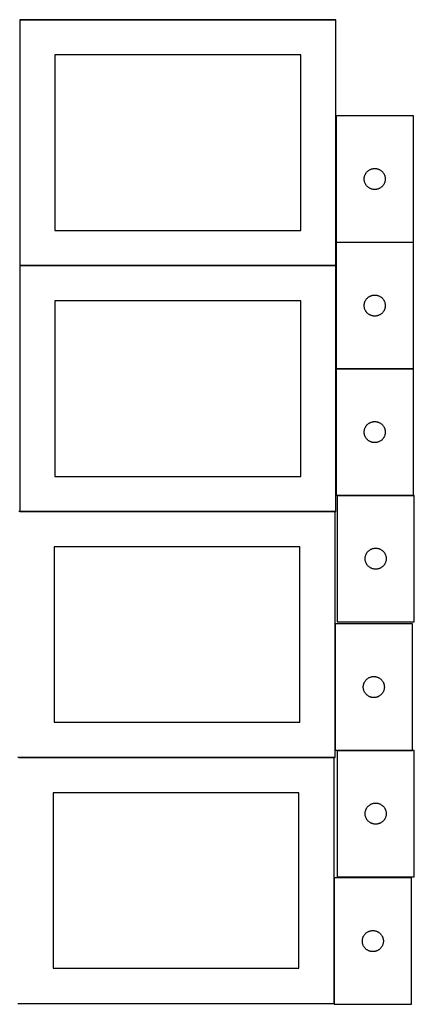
# Model space of a CAD drawing. Header units: millimetres. Extents: x 7 to 1493, y 8 to 2993.
# Tile 2 of 11: x 909 to 1471, y 8 to 1410. Entities that reach past the tile are written whole.
import ezdxf

# ---------------------------------------------------------------- set-up
doc = ezdxf.new("R2010")
doc.units = ezdxf.units.MM
doc.layers.add('COMMON', color=5, linetype='CONTINUOUS', true_color=0x0000ff)
doc.layers.add('CUT', color=7, linetype='CONTINUOUS', true_color=0x000000)

msp = doc.modelspace()

# ---------------------------------------------------------------- linework, layer by layer
at = {"layer": 'COMMON'}
for p, q in [((909.474233, 1409.774326), (909.474233, 1059.774326)), ((909.574234, 1409.874326), (1358.249577, 1409.874326)), ((1359.674234, 1273.023844), (1359.674234, 1093.023844)), ((1359.674234, 1092.823843), (1359.674234, 1059.774326)), ((1359.774235, 1092.923843), (1469.774235, 1092.923843)), ((909.474233, 1059.574325), (909.474233, 709.574325)), ((1359.574234, 1059.674326), (909.574234, 1059.674326)), ((1359.674234, 1059.574325), (1359.674234, 912.823843)), ((1359.674234, 912.623842), (1359.674234, 732.623842)), ((1359.774235, 912.723842), (1469.774235, 912.723842)), ((1361.099119, 732.523841), (1469.774235, 732.523841)), ((909.574234, 709.474324), (1358.249577, 709.474324)), ((1358.349577, 549.574343), (1358.349577, 369.574343)), ((1361.099119, 369.474342), (1468.449578, 369.474342)), ((908.249577, 359.274323), (1356.924737, 359.274323)), ((1357.024737, 187.849544), (1357.024737, 9.174323))]:
    msp.add_line(p, q, dxfattribs=at)
at = {"layer": 'CUT'}
for p, q in [((1359.574234, 1409.774326), (909.574234, 1409.774326)), ((909.574234, 1409.774326), (909.574234, 1059.774326)), ((1359.574234, 1059.774326), (1359.574234, 1409.774326)), ((1309.574234, 1359.774326), (959.574234, 1359.774326)), ((959.574234, 1359.774326), (959.574234, 1109.774326)), ((1309.574234, 1109.774326), (1309.574234, 1359.774326)), ((1469.774235, 1273.023844), (1359.774235, 1273.023844)), ((1359.774235, 1273.023844), (1359.774235, 1093.023844)), ((1469.774235, 1093.023844), (1469.774235, 1273.023844)), ((1402.32908, 1191.3975), (1402.776646, 1192.027059)), ((1402.776646, 1192.027059), (1403.256028, 1192.632742)), ((1403.256028, 1192.632742), (1403.765955, 1193.212944)), ((1403.765955, 1193.212944), (1404.305073, 1193.766127)), ((1404.305073, 1193.766127), (1404.871953, 1194.290823)), ((1404.871953, 1194.290823), (1405.465093, 1194.785641)), ((1405.465093, 1194.785641), (1406.082919, 1195.249269)), ((1406.082919, 1195.249269), (1406.723792, 1195.680478)), ((1406.723792, 1195.680478), (1407.386014, 1196.078123)), ((1407.386014, 1196.078123), (1408.067828, 1196.441151)), ((1408.067828, 1196.441151), (1408.767427, 1196.768598)), ((1408.767427, 1196.768598), (1409.482954, 1197.059597)), ((1409.482954, 1197.059597), (1410.212513, 1197.313375)), ((1410.212513, 1197.313375), (1410.954168, 1197.52926)), ((1410.954168, 1197.52926), (1411.705954, 1197.70668)), ((1411.705954, 1197.70668), (1412.465876, 1197.845163)), ((1412.465876, 1197.845163), (1413.23192, 1197.944342)), ((1413.23192, 1197.944342), (1414.002054, 1198.003956)), ((1414.002054, 1198.003956), (1414.774235, 1198.023844)), ((1414.774235, 1198.023844), (1415.546416, 1198.003956)), ((1415.546416, 1198.003956), (1416.31655, 1197.944342)), ((1416.31655, 1197.944342), (1417.082594, 1197.845163)), ((1417.082594, 1197.845163), (1417.842516, 1197.70668)), ((1417.842516, 1197.70668), (1418.594302, 1197.52926)), ((1418.594302, 1197.52926), (1419.335958, 1197.313375)), ((1419.335958, 1197.313375), (1420.065516, 1197.059597)), ((1420.065516, 1197.059597), (1420.781044, 1196.768598)), ((1420.781044, 1196.768598), (1421.480642, 1196.441151)), ((1421.480642, 1196.441151), (1422.162456, 1196.078123)), ((1422.162456, 1196.078123), (1422.824678, 1195.680478)), ((1422.824678, 1195.680478), (1423.465552, 1195.249269)), ((1423.465552, 1195.249269), (1424.083377, 1194.785641)), ((1424.083377, 1194.785641), (1424.676517, 1194.290823)), ((1424.676517, 1194.290823), (1425.243397, 1193.766127)), ((1425.243397, 1193.766127), (1425.782516, 1193.212944)), ((1425.782516, 1193.212944), (1426.292442, 1192.632742)), ((1426.292442, 1192.632742), (1426.771824, 1192.027059)), ((1426.771824, 1192.027059), (1427.21939, 1191.3975)), ((1399.779208, 1183.410063), (1399.818972, 1184.181476)), ((1399.779208, 1182.637626), (1399.779208, 1183.410063)), ((1399.818972, 1181.866212), (1399.779208, 1182.637626)), ((1399.818972, 1184.181476), (1399.898395, 1184.94982)), ((1399.898395, 1181.097869), (1399.818972, 1181.866212)), ((1399.898395, 1184.94982), (1400.017266, 1185.713056)), ((1400.017266, 1180.334633), (1399.898395, 1181.097869)), ((1400.017266, 1185.713056), (1400.17527, 1186.46916)), ((1400.17527, 1179.578528), (1400.017266, 1180.334633)), ((1400.17527, 1186.46916), (1400.371987, 1187.216129)), ((1400.371987, 1178.83156), (1400.17527, 1179.578528)), ((1400.371987, 1187.216129), (1400.606897, 1187.95198)), ((1400.606897, 1178.095709), (1400.371987, 1178.83156)), ((1400.606897, 1187.95198), (1400.879376, 1188.674763)), ((1400.879376, 1177.372926), (1400.606897, 1178.095709)), ((1400.879376, 1188.674763), (1401.188701, 1189.38256)), ((1401.188701, 1189.38256), (1401.534053, 1190.073495)), ((1401.534053, 1190.073495), (1401.914516, 1190.745736)), ((1401.914516, 1190.745736), (1402.32908, 1191.3975)), ((1427.21939, 1191.3975), (1427.633955, 1190.745736)), ((1427.633955, 1190.745736), (1428.014417, 1190.073495)), ((1428.014417, 1190.073495), (1428.359769, 1189.38256)), ((1428.359769, 1189.38256), (1428.669095, 1188.674763)), ((1428.669095, 1188.674763), (1428.941574, 1187.95198)), ((1428.941574, 1178.095709), (1428.669095, 1177.372926)), ((1428.941574, 1187.95198), (1429.176483, 1187.216129)), ((1429.176483, 1178.83156), (1428.941574, 1178.095709)), ((1429.176483, 1187.216129), (1429.373201, 1186.46916)), ((1429.373201, 1179.578528), (1429.176483, 1178.83156)), ((1429.373201, 1186.46916), (1429.531204, 1185.713056)), ((1429.531204, 1180.334633), (1429.373201, 1179.578528)), ((1429.531204, 1185.713056), (1429.650075, 1184.94982)), ((1429.650075, 1181.097869), (1429.531204, 1180.334633)), ((1429.650075, 1184.94982), (1429.729498, 1184.181476)), ((1429.729498, 1181.866212), (1429.650075, 1181.097869)), ((1429.729498, 1184.181476), (1429.769262, 1183.410063)), ((1429.769262, 1182.637626), (1429.729498, 1181.866212)), ((1429.769262, 1183.410063), (1429.769262, 1182.637626)), ((1401.188701, 1176.665128), (1400.879376, 1177.372926)), ((1401.534053, 1175.974193), (1401.188701, 1176.665128)), ((1401.914516, 1175.301952), (1401.534053, 1175.974193)), ((1402.32908, 1174.650188), (1401.914516, 1175.301952)), ((1402.776646, 1174.02063), (1402.32908, 1174.650188)), ((1403.256028, 1173.414947), (1402.776646, 1174.02063)), ((1403.765955, 1172.834744), (1403.256028, 1173.414947)), ((1404.305073, 1172.281561), (1403.765955, 1172.834744)), ((1404.871953, 1171.756865), (1404.305073, 1172.281561)), ((1405.465093, 1171.262047), (1404.871953, 1171.756865)), ((1406.082919, 1170.798419), (1405.465093, 1171.262047)), ((1406.723792, 1170.367211), (1406.082919, 1170.798419)), ((1407.386014, 1169.969566), (1406.723792, 1170.367211)), ((1408.067828, 1169.606538), (1407.386014, 1169.969566)), ((1408.767427, 1169.279091), (1408.067828, 1169.606538)), ((1409.482954, 1168.988092), (1408.767427, 1169.279091)), ((1410.212513, 1168.734314), (1409.482954, 1168.988092)), ((1410.954168, 1168.518428), (1410.212513, 1168.734314)), ((1411.705954, 1168.341009), (1410.954168, 1168.518428)), ((1412.465876, 1168.202526), (1411.705954, 1168.341009)), ((1413.23192, 1168.103346), (1412.465876, 1168.202526)), ((1414.002054, 1168.043733), (1413.23192, 1168.103346)), ((1414.774235, 1168.023844), (1414.002054, 1168.043733)), ((1415.546416, 1168.043733), (1414.774235, 1168.023844)), ((1416.31655, 1168.103346), (1415.546416, 1168.043733)), ((1417.082594, 1168.202526), (1416.31655, 1168.103346)), ((1417.842516, 1168.341009), (1417.082594, 1168.202526)), ((1418.594302, 1168.518428), (1417.842516, 1168.341009)), ((1419.335958, 1168.734314), (1418.594302, 1168.518428)), ((1420.065516, 1168.988092), (1419.335958, 1168.734314)), ((1420.781044, 1169.279091), (1420.065516, 1168.988092)), ((1421.480642, 1169.606538), (1420.781044, 1169.279091)), ((1422.162456, 1169.969566), (1421.480642, 1169.606538)), ((1422.824678, 1170.367211), (1422.162456, 1169.969566)), ((1423.465552, 1170.798419), (1422.824678, 1170.367211)), ((1424.083377, 1171.262047), (1423.465552, 1170.798419)), ((1424.676517, 1171.756865), (1424.083377, 1171.262047)), ((1425.243397, 1172.281561), (1424.676517, 1171.756865)), ((1425.782516, 1172.834744), (1425.243397, 1172.281561)), ((1426.292442, 1173.414947), (1425.782516, 1172.834744)), ((1426.771824, 1174.02063), (1426.292442, 1173.414947)), ((1427.21939, 1174.650188), (1426.771824, 1174.02063)), ((1427.633955, 1175.301952), (1427.21939, 1174.650188)), ((1428.014417, 1175.974193), (1427.633955, 1175.301952)), ((1428.359769, 1176.665128), (1428.014417, 1175.974193)), ((1428.669095, 1177.372926), (1428.359769, 1176.665128)), ((959.574234, 1109.774326), (1309.574234, 1109.774326)), ((1359.774235, 1093.023844), (1469.774235, 1093.023844)), ((1469.774235, 1092.823843), (1359.774235, 1092.823843)), ((1359.774235, 1092.823843), (1359.774235, 912.823843)), ((1469.774235, 912.823843), (1469.774235, 1092.823843)), ((909.574234, 1059.774326), (1359.574234, 1059.774326)), ((1359.574234, 1059.574325), (909.574234, 1059.574325)), ((909.574234, 1059.574325), (909.574234, 709.574325)), ((1359.574234, 709.574325), (1359.574234, 1059.574325)), ((1309.574234, 1009.574325), (959.574234, 1009.574325)), ((959.574234, 1009.574325), (959.574234, 759.574325)), ((1309.574234, 759.574325), (1309.574234, 1009.574325)), ((1401.188701, 1009.182559), (1401.534053, 1009.873494)), ((1401.534053, 1009.873494), (1401.914516, 1010.545735)), ((1401.914516, 1010.545735), (1402.32908, 1011.197499)), ((1402.32908, 1011.197499), (1402.776646, 1011.827058)), ((1402.776646, 1011.827058), (1403.256028, 1012.432741)), ((1403.256028, 1012.432741), (1403.765955, 1013.012943)), ((1403.765955, 1013.012943), (1404.305073, 1013.566126)), ((1404.305073, 1013.566126), (1404.871953, 1014.090822)), ((1404.871953, 1014.090822), (1405.465093, 1014.58564)), ((1405.465093, 1014.58564), (1406.082919, 1015.049268)), ((1406.082919, 1015.049268), (1406.723792, 1015.480477)), ((1406.723792, 1015.480477), (1407.386014, 1015.878122)), ((1407.386014, 1015.878122), (1408.067828, 1016.24115)), ((1408.067828, 1016.24115), (1408.767427, 1016.568597)), ((1408.767427, 1016.568597), (1409.482954, 1016.859596)), ((1409.482954, 1016.859596), (1410.212513, 1017.113374)), ((1410.212513, 1017.113374), (1410.954168, 1017.329259)), ((1410.954168, 1017.329259), (1411.705954, 1017.506679)), ((1411.705954, 1017.506679), (1412.465876, 1017.645162)), ((1412.465876, 1017.645162), (1413.23192, 1017.744341)), ((1413.23192, 1017.744341), (1414.002054, 1017.803955)), ((1414.002054, 1017.803955), (1414.774235, 1017.823843)), ((1414.774235, 1017.823843), (1415.546416, 1017.803955)), ((1415.546416, 1017.803955), (1416.31655, 1017.744341)), ((1416.31655, 1017.744341), (1417.082594, 1017.645162)), ((1417.082594, 1017.645162), (1417.842516, 1017.506679)), ((1417.842516, 1017.506679), (1418.594302, 1017.329259)), ((1418.594302, 1017.329259), (1419.335958, 1017.113374)), ((1419.335958, 1017.113374), (1420.065516, 1016.859596)), ((1420.065516, 1016.859596), (1420.781044, 1016.568597)), ((1420.781044, 1016.568597), (1421.480642, 1016.24115)), ((1421.480642, 1016.24115), (1422.162456, 1015.878122)), ((1422.162456, 1015.878122), (1422.824678, 1015.480477)), ((1422.824678, 1015.480477), (1423.465552, 1015.049268)), ((1423.465552, 1015.049268), (1424.083377, 1014.58564)), ((1424.083377, 1014.58564), (1424.676517, 1014.090822)), ((1424.676517, 1014.090822), (1425.243397, 1013.566126)), ((1425.243397, 1013.566126), (1425.782516, 1013.012943)), ((1425.782516, 1013.012943), (1426.292442, 1012.432741)), ((1426.292442, 1012.432741), (1426.771824, 1011.827058)), ((1426.771824, 1011.827058), (1427.21939, 1011.197499)), ((1427.21939, 1011.197499), (1427.633955, 1010.545735)), ((1427.633955, 1010.545735), (1428.014417, 1009.873494)), ((1428.014417, 1009.873494), (1428.359769, 1009.182559)), ((1399.779208, 1003.210062), (1399.818972, 1003.981475)), ((1399.779208, 1002.437625), (1399.779208, 1003.210062)), ((1399.818972, 1001.666211), (1399.779208, 1002.437625)), ((1399.818972, 1003.981475), (1399.898395, 1004.749819)), ((1399.898395, 1000.897868), (1399.818972, 1001.666211)), ((1399.898395, 1004.749819), (1400.017266, 1005.513055)), ((1400.017266, 1000.134632), (1399.898395, 1000.897868)), ((1400.017266, 1005.513055), (1400.17527, 1006.269159)), ((1400.17527, 999.378527), (1400.017266, 1000.134632)), ((1400.17527, 1006.269159), (1400.371987, 1007.016128)), ((1400.371987, 998.631559), (1400.17527, 999.378527)), ((1400.371987, 1007.016128), (1400.606897, 1007.751979)), ((1400.606897, 997.895708), (1400.371987, 998.631559)), ((1400.606897, 1007.751979), (1400.879376, 1008.474762)), ((1400.879376, 997.172925), (1400.606897, 997.895708)), ((1400.879376, 1008.474762), (1401.188701, 1009.182559)), ((1401.188701, 996.465127), (1400.879376, 997.172925)), ((1401.534053, 995.774192), (1401.188701, 996.465127)), ((1401.914516, 995.101951), (1401.534053, 995.774192)), ((1428.014417, 995.774192), (1427.633955, 995.101951)), ((1428.359769, 996.465127), (1428.014417, 995.774192)), ((1428.359769, 1009.182559), (1428.669095, 1008.474762)), ((1428.669095, 997.172925), (1428.359769, 996.465127)), ((1428.669095, 1008.474762), (1428.941574, 1007.751979)), ((1428.941574, 997.895708), (1428.669095, 997.172925)), ((1428.941574, 1007.751979), (1429.176483, 1007.016128)), ((1429.176483, 998.631559), (1428.941574, 997.895708)), ((1429.176483, 1007.016128), (1429.373201, 1006.269159)), ((1429.373201, 999.378527), (1429.176483, 998.631559)), ((1429.373201, 1006.269159), (1429.531204, 1005.513055)), ((1429.531204, 1000.134632), (1429.373201, 999.378527)), ((1429.531204, 1005.513055), (1429.650075, 1004.749819)), ((1429.650075, 1000.897868), (1429.531204, 1000.134632)), ((1429.650075, 1004.749819), (1429.729498, 1003.981475)), ((1429.729498, 1001.666211), (1429.650075, 1000.897868)), ((1429.729498, 1003.981475), (1429.769262, 1003.210062)), ((1429.769262, 1002.437625), (1429.729498, 1001.666211)), ((1429.769262, 1003.210062), (1429.769262, 1002.437625)), ((1402.32908, 994.450187), (1401.914516, 995.101951)), ((1402.776646, 993.820629), (1402.32908, 994.450187)), ((1403.256028, 993.214946), (1402.776646, 993.820629)), ((1403.765955, 992.634743), (1403.256028, 993.214946)), ((1404.305073, 992.08156), (1403.765955, 992.634743)), ((1404.871953, 991.556864), (1404.305073, 992.08156)), ((1405.465093, 991.062046), (1404.871953, 991.556864)), ((1406.082919, 990.598418), (1405.465093, 991.062046)), ((1406.723792, 990.16721), (1406.082919, 990.598418)), ((1407.386014, 989.769565), (1406.723792, 990.16721)), ((1408.067828, 989.406537), (1407.386014, 989.769565)), ((1408.767427, 989.07909), (1408.067828, 989.406537)), ((1409.482954, 988.788091), (1408.767427, 989.07909)), ((1410.212513, 988.534313), (1409.482954, 988.788091)), ((1410.954168, 988.318427), (1410.212513, 988.534313)), ((1411.705954, 988.141008), (1410.954168, 988.318427)), ((1412.465876, 988.002525), (1411.705954, 988.141008)), ((1413.23192, 987.903345), (1412.465876, 988.002525)), ((1414.002054, 987.843732), (1413.23192, 987.903345)), ((1414.774235, 987.823843), (1414.002054, 987.843732)), ((1415.546416, 987.843732), (1414.774235, 987.823843)), ((1416.31655, 987.903345), (1415.546416, 987.843732)), ((1417.082594, 988.002525), (1416.31655, 987.903345)), ((1417.842516, 988.141008), (1417.082594, 988.002525)), ((1418.594302, 988.318427), (1417.842516, 988.141008)), ((1419.335958, 988.534313), (1418.594302, 988.318427)), ((1420.065516, 988.788091), (1419.335958, 988.534313)), ((1420.781044, 989.07909), (1420.065516, 988.788091)), ((1421.480642, 989.406537), (1420.781044, 989.07909)), ((1422.162456, 989.769565), (1421.480642, 989.406537)), ((1422.824678, 990.16721), (1422.162456, 989.769565)), ((1423.465552, 990.598418), (1422.824678, 990.16721)), ((1424.083377, 991.062046), (1423.465552, 990.598418)), ((1424.676517, 991.556864), (1424.083377, 991.062046)), ((1425.243397, 992.08156), (1424.676517, 991.556864)), ((1425.782516, 992.634743), (1425.243397, 992.08156)), ((1426.292442, 993.214946), (1425.782516, 992.634743)), ((1426.771824, 993.820629), (1426.292442, 993.214946)), ((1427.21939, 994.450187), (1426.771824, 993.820629)), ((1427.633955, 995.101951), (1427.21939, 994.450187)), ((1359.774235, 912.823843), (1469.774235, 912.823843)), ((1469.774235, 912.623842), (1359.774235, 912.623842)), ((1359.774235, 912.623842), (1359.774235, 732.623842)), ((1469.774235, 732.623842), (1469.774235, 912.623842)), ((1400.371987, 826.816127), (1400.606897, 827.551978)), ((1400.606897, 827.551978), (1400.879376, 828.274761)), ((1400.879376, 828.274761), (1401.188701, 828.982558)), ((1401.188701, 828.982558), (1401.534053, 829.673493)), ((1401.534053, 829.673493), (1401.914516, 830.345734)), ((1401.914516, 830.345734), (1402.32908, 830.997498)), ((1402.32908, 830.997498), (1402.776646, 831.627057)), ((1402.776646, 831.627057), (1403.256028, 832.23274)), ((1403.256028, 832.23274), (1403.765955, 832.812942)), ((1403.765955, 832.812942), (1404.305073, 833.366125)), ((1404.305073, 833.366125), (1404.871953, 833.890821)), ((1404.871953, 833.890821), (1405.465093, 834.385639)), ((1405.465093, 834.385639), (1406.082919, 834.849267)), ((1406.082919, 834.849267), (1406.723792, 835.280476)), ((1406.723792, 835.280476), (1407.386014, 835.678121)), ((1407.386014, 835.678121), (1408.067828, 836.041149)), ((1408.067828, 836.041149), (1408.767427, 836.368596)), ((1408.767427, 836.368596), (1409.482954, 836.659595)), ((1409.482954, 836.659595), (1410.212513, 836.913373)), ((1410.212513, 836.913373), (1410.954168, 837.129258)), ((1410.954168, 837.129258), (1411.705954, 837.306678)), ((1411.705954, 837.306678), (1412.465876, 837.445161)), ((1412.465876, 837.445161), (1413.23192, 837.54434)), ((1413.23192, 837.54434), (1414.002054, 837.603954)), ((1414.002054, 837.603954), (1414.774235, 837.623842)), ((1414.774235, 837.623842), (1415.546416, 837.603954)), ((1415.546416, 837.603954), (1416.31655, 837.54434)), ((1416.31655, 837.54434), (1417.082594, 837.445161)), ((1417.082594, 837.445161), (1417.842516, 837.306678)), ((1417.842516, 837.306678), (1418.594302, 837.129258)), ((1418.594302, 837.129258), (1419.335958, 836.913373)), ((1419.335958, 836.913373), (1420.065516, 836.659595)), ((1420.065516, 836.659595), (1420.781044, 836.368596)), ((1420.781044, 836.368596), (1421.480642, 836.041149)), ((1421.480642, 836.041149), (1422.162456, 835.678121)), ((1422.162456, 835.678121), (1422.824678, 835.280476)), ((1422.824678, 835.280476), (1423.465552, 834.849267)), ((1423.465552, 834.849267), (1424.083377, 834.385639)), ((1424.083377, 834.385639), (1424.676517, 833.890821)), ((1424.676517, 833.890821), (1425.243397, 833.366125)), ((1425.243397, 833.366125), (1425.782516, 832.812942)), ((1425.782516, 832.812942), (1426.292442, 832.23274)), ((1426.292442, 832.23274), (1426.771824, 831.627057)), ((1426.771824, 831.627057), (1427.21939, 830.997498)), ((1427.21939, 830.997498), (1427.633955, 830.345734)), ((1427.633955, 830.345734), (1428.014417, 829.673493)), ((1428.014417, 829.673493), (1428.359769, 828.982558)), ((1428.359769, 828.982558), (1428.669095, 828.274761)), ((1428.669095, 828.274761), (1428.941574, 827.551978)), ((1428.941574, 827.551978), (1429.176483, 826.816127)), ((1399.779208, 823.010061), (1399.818972, 823.781474)), ((1399.779208, 822.237624), (1399.779208, 823.010061)), ((1399.818972, 821.46621), (1399.779208, 822.237624)), ((1399.818972, 823.781474), (1399.898395, 824.549818)), ((1399.898395, 820.697867), (1399.818972, 821.46621)), ((1399.898395, 824.549818), (1400.017266, 825.313054)), ((1400.017266, 819.934631), (1399.898395, 820.697867)), ((1400.017266, 825.313054), (1400.17527, 826.069158)), ((1400.17527, 819.178526), (1400.017266, 819.934631)), ((1400.17527, 826.069158), (1400.371987, 826.816127)), ((1400.371987, 818.431558), (1400.17527, 819.178526)), ((1400.606897, 817.695707), (1400.371987, 818.431558)), ((1400.879376, 816.972924), (1400.606897, 817.695707)), ((1401.188701, 816.265126), (1400.879376, 816.972924)), ((1401.534053, 815.574191), (1401.188701, 816.265126)), ((1401.914516, 814.90195), (1401.534053, 815.574191)), ((1402.32908, 814.250186), (1401.914516, 814.90195)), ((1402.776646, 813.620628), (1402.32908, 814.250186)), ((1403.256028, 813.014945), (1402.776646, 813.620628)), ((1426.771824, 813.620628), (1426.292442, 813.014945)), ((1427.21939, 814.250186), (1426.771824, 813.620628)), ((1427.633955, 814.90195), (1427.21939, 814.250186)), ((1428.014417, 815.574191), (1427.633955, 814.90195)), ((1428.359769, 816.265126), (1428.014417, 815.574191)), ((1428.669095, 816.972924), (1428.359769, 816.265126)), ((1428.941574, 817.695707), (1428.669095, 816.972924)), ((1429.176483, 818.431558), (1428.941574, 817.695707)), ((1429.176483, 826.816127), (1429.373201, 826.069158)), ((1429.373201, 819.178526), (1429.176483, 818.431558)), ((1429.373201, 826.069158), (1429.531204, 825.313054)), ((1429.531204, 819.934631), (1429.373201, 819.178526)), ((1429.531204, 825.313054), (1429.650075, 824.549818)), ((1429.650075, 820.697867), (1429.531204, 819.934631)), ((1429.650075, 824.549818), (1429.729498, 823.781474)), ((1429.729498, 821.46621), (1429.650075, 820.697867)), ((1429.729498, 823.781474), (1429.769262, 823.010061)), ((1429.769262, 822.237624), (1429.729498, 821.46621)), ((1429.769262, 823.010061), (1429.769262, 822.237624)), ((1403.765955, 812.434742), (1403.256028, 813.014945)), ((1404.305073, 811.881559), (1403.765955, 812.434742)), ((1404.871953, 811.356863), (1404.305073, 811.881559)), ((1405.465093, 810.862045), (1404.871953, 811.356863)), ((1406.082919, 810.398417), (1405.465093, 810.862045)), ((1406.723792, 809.967209), (1406.082919, 810.398417)), ((1407.386014, 809.569564), (1406.723792, 809.967209)), ((1408.067828, 809.206536), (1407.386014, 809.569564)), ((1408.767427, 808.879089), (1408.067828, 809.206536)), ((1409.482954, 808.58809), (1408.767427, 808.879089)), ((1410.212513, 808.334312), (1409.482954, 808.58809)), ((1410.954168, 808.118426), (1410.212513, 808.334312)), ((1411.705954, 807.941007), (1410.954168, 808.118426)), ((1412.465876, 807.802524), (1411.705954, 807.941007)), ((1413.23192, 807.703344), (1412.465876, 807.802524)), ((1414.002054, 807.643731), (1413.23192, 807.703344)), ((1414.774235, 807.623842), (1414.002054, 807.643731)), ((1415.546416, 807.643731), (1414.774235, 807.623842)), ((1416.31655, 807.703344), (1415.546416, 807.643731)), ((1417.082594, 807.802524), (1416.31655, 807.703344)), ((1417.842516, 807.941007), (1417.082594, 807.802524)), ((1418.594302, 808.118426), (1417.842516, 807.941007)), ((1419.335958, 808.334312), (1418.594302, 808.118426)), ((1420.065516, 808.58809), (1419.335958, 808.334312)), ((1420.781044, 808.879089), (1420.065516, 808.58809)), ((1421.480642, 809.206536), (1420.781044, 808.879089)), ((1422.162456, 809.569564), (1421.480642, 809.206536)), ((1422.824678, 809.967209), (1422.162456, 809.569564)), ((1423.465552, 810.398417), (1422.824678, 809.967209)), ((1424.083377, 810.862045), (1423.465552, 810.398417)), ((1424.676517, 811.356863), (1424.083377, 810.862045)), ((1425.243397, 811.881559), (1424.676517, 811.356863)), ((1425.782516, 812.434742), (1425.243397, 811.881559)), ((1426.292442, 813.014945), (1425.782516, 812.434742)), ((959.574234, 759.574325), (1309.574234, 759.574325)), ((1359.774235, 732.623842), (1469.774235, 732.623842)), ((1471.099119, 732.423841), (1361.099119, 732.423841)), ((1361.099119, 732.423841), (1361.099119, 552.423841)), ((1471.099119, 552.423841), (1471.099119, 732.423841)), ((1358.249577, 709.374324), (908.249577, 709.374324)), ((909.574234, 709.574325), (1359.574234, 709.574325)), ((1358.249577, 359.374324), (1358.249577, 709.374324)), ((1308.249577, 659.374324), (958.249577, 659.374324)), ((958.249577, 659.374324), (958.249577, 409.374324)), ((1308.249577, 409.374324), (1308.249577, 659.374324)), ((1401.223279, 644.349817), (1401.34215, 645.113053)), ((1401.34215, 645.113053), (1401.500154, 645.869157)), ((1401.500154, 645.869157), (1401.696871, 646.616126)), ((1401.696871, 646.616126), (1401.931781, 647.351977)), ((1401.931781, 647.351977), (1402.20426, 648.07476)), ((1402.20426, 648.07476), (1402.513585, 648.782557)), ((1402.513585, 648.782557), (1402.858937, 649.473492)), ((1402.858937, 649.473492), (1403.2394, 650.145733)), ((1403.2394, 650.145733), (1403.653964, 650.797497)), ((1403.653964, 650.797497), (1404.10153, 651.427056)), ((1404.10153, 651.427056), (1404.580912, 652.032739)), ((1404.580912, 652.032739), (1405.090839, 652.612941)), ((1405.090839, 652.612941), (1405.629957, 653.166124)), ((1405.629957, 653.166124), (1406.196837, 653.69082)), ((1406.196837, 653.69082), (1406.789977, 654.185638)), ((1406.789977, 654.185638), (1407.407803, 654.649266)), ((1407.407803, 654.649266), (1408.048676, 655.080475)), ((1408.048676, 655.080475), (1408.710898, 655.47812)), ((1408.710898, 655.47812), (1409.392712, 655.841148)), ((1409.392712, 655.841148), (1410.092311, 656.168595)), ((1410.092311, 656.168595), (1410.807838, 656.459594)), ((1410.807838, 656.459594), (1411.537397, 656.713372)), ((1411.537397, 656.713372), (1412.279052, 656.929257)), ((1412.279052, 656.929257), (1413.030838, 657.106677)), ((1413.030838, 657.106677), (1413.79076, 657.24516)), ((1413.79076, 657.24516), (1414.556804, 657.344339)), ((1414.556804, 657.344339), (1415.326938, 657.403953)), ((1415.326938, 657.403953), (1416.099119, 657.423841)), ((1416.099119, 657.423841), (1416.8713, 657.403953)), ((1416.8713, 657.403953), (1417.641434, 657.344339)), ((1417.641434, 657.344339), (1418.407478, 657.24516)), ((1418.407478, 657.24516), (1419.1674, 657.106677)), ((1419.1674, 657.106677), (1419.919186, 656.929257)), ((1419.919186, 656.929257), (1420.660842, 656.713372)), ((1420.660842, 656.713372), (1421.3904, 656.459594)), ((1421.3904, 656.459594), (1422.105928, 656.168595)), ((1422.105928, 656.168595), (1422.805526, 655.841148)), ((1422.805526, 655.841148), (1423.48734, 655.47812)), ((1423.48734, 655.47812), (1424.149562, 655.080475)), ((1424.149562, 655.080475), (1424.790436, 654.649266)), ((1424.790436, 654.649266), (1425.408261, 654.185638)), ((1425.408261, 654.185638), (1426.001401, 653.69082)), ((1426.001401, 653.69082), (1426.568281, 653.166124)), ((1426.568281, 653.166124), (1427.1074, 652.612941)), ((1427.1074, 652.612941), (1427.617326, 652.032739)), ((1427.617326, 652.032739), (1428.096708, 651.427056)), ((1428.096708, 651.427056), (1428.544274, 650.797497)), ((1428.544274, 650.797497), (1428.958839, 650.145733)), ((1428.958839, 650.145733), (1429.339301, 649.473492)), ((1429.339301, 649.473492), (1429.684653, 648.782557)), ((1429.684653, 648.782557), (1429.993979, 648.07476)), ((1429.993979, 648.07476), (1430.266458, 647.351977)), ((1430.266458, 647.351977), (1430.501367, 646.616126)), ((1430.501367, 646.616126), (1430.698085, 645.869157)), ((1430.698085, 645.869157), (1430.856088, 645.113053)), ((1430.856088, 645.113053), (1430.974959, 644.349817)), ((1401.104092, 642.81006), (1401.143856, 643.581473)), ((1401.104092, 642.037623), (1401.104092, 642.81006)), ((1401.143856, 641.266209), (1401.104092, 642.037623)), ((1401.143856, 643.581473), (1401.223279, 644.349817)), ((1401.223279, 640.497866), (1401.143856, 641.266209)), ((1401.34215, 639.73463), (1401.223279, 640.497866)), ((1401.500154, 638.978525), (1401.34215, 639.73463)), ((1401.696871, 638.231557), (1401.500154, 638.978525)), ((1401.931781, 637.495706), (1401.696871, 638.231557)), ((1402.20426, 636.772923), (1401.931781, 637.495706)), ((1402.513585, 636.065125), (1402.20426, 636.772923)), ((1402.858937, 635.37419), (1402.513585, 636.065125)), ((1403.2394, 634.701949), (1402.858937, 635.37419)), ((1403.653964, 634.050185), (1403.2394, 634.701949)), ((1404.10153, 633.420627), (1403.653964, 634.050185)), ((1404.580912, 632.814944), (1404.10153, 633.420627)), ((1405.090839, 632.234741), (1404.580912, 632.814944)), ((1405.629957, 631.681558), (1405.090839, 632.234741)), ((1406.196837, 631.156862), (1405.629957, 631.681558)), ((1406.789977, 630.662044), (1406.196837, 631.156862)), ((1426.001401, 631.156862), (1425.408261, 630.662044)), ((1426.568281, 631.681558), (1426.001401, 631.156862)), ((1427.1074, 632.234741), (1426.568281, 631.681558)), ((1427.617326, 632.814944), (1427.1074, 632.234741)), ((1428.096708, 633.420627), (1427.617326, 632.814944)), ((1428.544274, 634.050185), (1428.096708, 633.420627)), ((1428.958839, 634.701949), (1428.544274, 634.050185)), ((1429.339301, 635.37419), (1428.958839, 634.701949)), ((1429.684653, 636.065125), (1429.339301, 635.37419)), ((1429.993979, 636.772923), (1429.684653, 636.065125)), ((1430.266458, 637.495706), (1429.993979, 636.772923)), ((1430.501367, 638.231557), (1430.266458, 637.495706)), ((1430.698085, 638.978525), (1430.501367, 638.231557)), ((1430.856088, 639.73463), (1430.698085, 638.978525)), ((1430.974959, 640.497866), (1430.856088, 639.73463)), ((1430.974959, 644.349817), (1431.054382, 643.581473)), ((1431.054382, 641.266209), (1430.974959, 640.497866)), ((1431.054382, 643.581473), (1431.094146, 642.81006)), ((1431.094146, 642.037623), (1431.054382, 641.266209)), ((1431.094146, 642.81006), (1431.094146, 642.037623)), ((1407.407803, 630.198416), (1406.789977, 630.662044)), ((1408.048676, 629.767208), (1407.407803, 630.198416)), ((1408.710898, 629.369563), (1408.048676, 629.767208)), ((1409.392712, 629.006535), (1408.710898, 629.369563)), ((1410.092311, 628.679088), (1409.392712, 629.006535)), ((1410.807838, 628.388089), (1410.092311, 628.679088)), ((1411.537397, 628.134311), (1410.807838, 628.388089)), ((1412.279052, 627.918425), (1411.537397, 628.134311)), ((1413.030838, 627.741006), (1412.279052, 627.918425)), ((1413.79076, 627.602523), (1413.030838, 627.741006)), ((1414.556804, 627.503343), (1413.79076, 627.602523)), ((1415.326938, 627.44373), (1414.556804, 627.503343)), ((1416.099119, 627.423841), (1415.326938, 627.44373)), ((1416.8713, 627.44373), (1416.099119, 627.423841)), ((1417.641434, 627.503343), (1416.8713, 627.44373)), ((1418.407478, 627.602523), (1417.641434, 627.503343)), ((1419.1674, 627.741006), (1418.407478, 627.602523)), ((1419.919186, 627.918425), (1419.1674, 627.741006)), ((1420.660842, 628.134311), (1419.919186, 627.918425)), ((1421.3904, 628.388089), (1420.660842, 628.134311)), ((1422.105928, 628.679088), (1421.3904, 628.388089)), ((1422.805526, 629.006535), (1422.105928, 628.679088)), ((1423.48734, 629.369563), (1422.805526, 629.006535)), ((1424.149562, 629.767208), (1423.48734, 629.369563)), ((1424.790436, 630.198416), (1424.149562, 629.767208)), ((1425.408261, 630.662044), (1424.790436, 630.198416)), ((1468.449578, 549.574343), (1358.449578, 549.574343)), ((1358.449578, 549.574343), (1358.449578, 369.574343)), ((1361.099119, 552.423841), (1471.099119, 552.423841)), ((1468.449578, 369.574343), (1468.449578, 549.574343)), ((1398.692609, 462.263554), (1398.850612, 463.019659)), ((1398.850612, 463.019659), (1399.04733, 463.766627)), ((1399.04733, 463.766627), (1399.282239, 464.502479)), ((1399.282239, 464.502479), (1399.554718, 465.225261)), ((1399.554718, 465.225261), (1399.864044, 465.933059)), ((1399.864044, 465.933059), (1400.209396, 466.623994)), ((1400.209396, 466.623994), (1400.589858, 467.296235)), ((1400.589858, 467.296235), (1401.004423, 467.947999)), ((1401.004423, 467.947999), (1401.451989, 468.577557)), ((1401.451989, 468.577557), (1401.931371, 469.18324)), ((1401.931371, 469.18324), (1402.441297, 469.763443)), ((1402.441297, 469.763443), (1402.980416, 470.316626)), ((1402.980416, 470.316626), (1403.547296, 470.841322)), ((1403.547296, 470.841322), (1404.140436, 471.33614)), ((1404.140436, 471.33614), (1404.758261, 471.799768)), ((1404.758261, 471.799768), (1405.399135, 472.230976)), ((1405.399135, 472.230976), (1406.061357, 472.628621)), ((1406.061357, 472.628621), (1406.743171, 472.991649)), ((1406.743171, 472.991649), (1407.442769, 473.319096)), ((1407.442769, 473.319096), (1408.158297, 473.610095)), ((1408.158297, 473.610095), (1408.887855, 473.863874)), ((1408.887855, 473.863874), (1409.629511, 474.079759)), ((1409.629511, 474.079759), (1410.381297, 474.257178)), ((1410.381297, 474.257178), (1411.141219, 474.395661)), ((1411.141219, 474.395661), (1411.907263, 474.494841)), ((1411.907263, 474.494841), (1412.677397, 474.554454)), ((1412.677397, 474.554454), (1413.449578, 474.574343)), ((1413.449578, 474.574343), (1414.221759, 474.554454)), ((1414.221759, 474.554454), (1414.991893, 474.494841)), ((1414.991893, 474.494841), (1415.757937, 474.395661)), ((1415.757937, 474.395661), (1416.517859, 474.257178)), ((1416.517859, 474.257178), (1417.269645, 474.079759)), ((1417.269645, 474.079759), (1418.0113, 473.863874)), ((1418.0113, 473.863874), (1418.740859, 473.610095)), ((1418.740859, 473.610095), (1419.456386, 473.319096)), ((1419.456386, 473.319096), (1420.155985, 472.991649)), ((1420.155985, 472.991649), (1420.837799, 472.628621)), ((1420.837799, 472.628621), (1421.500021, 472.230976)), ((1421.500021, 472.230976), (1422.140894, 471.799768)), ((1422.140894, 471.799768), (1422.75872, 471.33614)), ((1422.75872, 471.33614), (1423.35186, 470.841322)), ((1423.35186, 470.841322), (1423.91874, 470.316626)), ((1423.91874, 470.316626), (1424.457858, 469.763443)), ((1424.457858, 469.763443), (1424.967785, 469.18324)), ((1424.967785, 469.18324), (1425.447167, 468.577557)), ((1425.447167, 468.577557), (1425.894733, 467.947999)), ((1425.894733, 467.947999), (1426.309297, 467.296235)), ((1426.309297, 467.296235), (1426.68976, 466.623994)), ((1426.68976, 466.623994), (1427.035112, 465.933059)), ((1427.035112, 465.933059), (1427.344437, 465.225261)), ((1427.344437, 465.225261), (1427.616916, 464.502479)), ((1427.616916, 464.502479), (1427.851826, 463.766627)), ((1427.851826, 463.766627), (1428.048544, 463.019659)), ((1428.048544, 463.019659), (1428.206547, 462.263554)), ((1398.454551, 459.960562), (1398.494315, 460.731975)), ((1398.454551, 459.188124), (1398.454551, 459.960562)), ((1398.494315, 458.416711), (1398.454551, 459.188124)), ((1398.494315, 460.731975), (1398.573738, 461.500318)), ((1398.573738, 457.648367), (1398.494315, 458.416711)), ((1398.573738, 461.500318), (1398.692609, 462.263554)), ((1398.692609, 456.885131), (1398.573738, 457.648367)), ((1398.850612, 456.129027), (1398.692609, 456.885131)), ((1399.04733, 455.382058), (1398.850612, 456.129027)), ((1399.282239, 454.646207), (1399.04733, 455.382058)), ((1399.554718, 453.923424), (1399.282239, 454.646207)), ((1399.864044, 453.215627), (1399.554718, 453.923424)), ((1400.209396, 452.524692), (1399.864044, 453.215627)), ((1400.589858, 451.852451), (1400.209396, 452.524692)), ((1401.004423, 451.200687), (1400.589858, 451.852451)), ((1401.451989, 450.571129), (1401.004423, 451.200687)), ((1401.931371, 449.965445), (1401.451989, 450.571129)), ((1402.441297, 449.385243), (1401.931371, 449.965445)), ((1402.980416, 448.83206), (1402.441297, 449.385243)), ((1403.547296, 448.307364), (1402.980416, 448.83206)), ((1423.91874, 448.83206), (1423.35186, 448.307364)), ((1424.457858, 449.385243), (1423.91874, 448.83206)), ((1424.967785, 449.965445), (1424.457858, 449.385243)), ((1425.447167, 450.571129), (1424.967785, 449.965445)), ((1425.894733, 451.200687), (1425.447167, 450.571129)), ((1426.309297, 451.852451), (1425.894733, 451.200687)), ((1426.68976, 452.524692), (1426.309297, 451.852451)), ((1427.035112, 453.215627), (1426.68976, 452.524692)), ((1427.344437, 453.923424), (1427.035112, 453.215627)), ((1427.616916, 454.646207), (1427.344437, 453.923424)), ((1427.851826, 455.382058), (1427.616916, 454.646207)), ((1428.048544, 456.129027), (1427.851826, 455.382058)), ((1428.206547, 456.885131), (1428.048544, 456.129027)), ((1428.206547, 462.263554), (1428.325418, 461.500318)), ((1428.325418, 457.648367), (1428.206547, 456.885131)), ((1428.325418, 461.500318), (1428.404841, 460.731975)), ((1428.404841, 458.416711), (1428.325418, 457.648367)), ((1428.404841, 460.731975), (1428.444605, 459.960562)), ((1428.444605, 459.188124), (1428.404841, 458.416711)), ((1428.444605, 459.960562), (1428.444605, 459.188124)), ((1404.140436, 447.812546), (1403.547296, 448.307364)), ((1404.758261, 447.348918), (1404.140436, 447.812546)), ((1405.399135, 446.917709), (1404.758261, 447.348918)), ((1406.061357, 446.520064), (1405.399135, 446.917709)), ((1406.743171, 446.157037), (1406.061357, 446.520064)), ((1407.442769, 445.829589), (1406.743171, 446.157037)), ((1408.158297, 445.538591), (1407.442769, 445.829589)), ((1408.887855, 445.284812), (1408.158297, 445.538591)), ((1409.629511, 445.068927), (1408.887855, 445.284812)), ((1410.381297, 444.891508), (1409.629511, 445.068927)), ((1411.141219, 444.753024), (1410.381297, 444.891508)), ((1411.907263, 444.653845), (1411.141219, 444.753024)), ((1412.677397, 444.594231), (1411.907263, 444.653845)), ((1413.449578, 444.574343), (1412.677397, 444.594231)), ((1414.221759, 444.594231), (1413.449578, 444.574343)), ((1414.991893, 444.653845), (1414.221759, 444.594231)), ((1415.757937, 444.753024), (1414.991893, 444.653845)), ((1416.517859, 444.891508), (1415.757937, 444.753024)), ((1417.269645, 445.068927), (1416.517859, 444.891508)), ((1418.0113, 445.284812), (1417.269645, 445.068927)), ((1418.740859, 445.538591), (1418.0113, 445.284812)), ((1419.456386, 445.829589), (1418.740859, 445.538591)), ((1420.155985, 446.157037), (1419.456386, 445.829589)), ((1420.837799, 446.520064), (1420.155985, 446.157037)), ((1421.500021, 446.917709), (1420.837799, 446.520064)), ((1422.140894, 447.348918), (1421.500021, 446.917709)), ((1422.75872, 447.812546), (1422.140894, 447.348918)), ((1423.35186, 448.307364), (1422.75872, 447.812546)), ((958.249577, 409.374324), (1308.249577, 409.374324)), ((1358.449578, 369.574343), (1468.449578, 369.574343)), ((1471.099119, 369.374342), (1361.099119, 369.374342)), ((1361.099119, 369.374342), (1361.099119, 189.374342)), ((1471.099119, 189.374342), (1471.099119, 369.374342)), ((1356.924737, 359.174323), (906.924737, 359.174323)), ((908.249577, 359.374324), (1358.249577, 359.374324)), ((1356.924737, 9.174323), (1356.924737, 359.174323)), ((1306.924737, 309.174323), (956.924737, 309.174323)), ((956.924737, 309.174323), (956.924737, 59.174323)), ((1306.924737, 59.174323), (1306.924737, 309.174323)), ((1401.104092, 279.760561), (1401.143856, 280.531974)), ((1401.143856, 280.531974), (1401.223279, 281.300317)), ((1401.223279, 281.300317), (1401.34215, 282.063553)), ((1401.34215, 282.063553), (1401.500154, 282.819658)), ((1401.500154, 282.819658), (1401.696871, 283.566626)), ((1401.696871, 283.566626), (1401.931781, 284.302478)), ((1401.931781, 284.302478), (1402.20426, 285.02526)), ((1402.20426, 285.02526), (1402.513585, 285.733058)), ((1402.513585, 285.733058), (1402.858937, 286.423993)), ((1402.858937, 286.423993), (1403.2394, 287.096234)), ((1403.2394, 287.096234), (1403.653964, 287.747998)), ((1403.653964, 287.747998), (1404.10153, 288.377556)), ((1404.10153, 288.377556), (1404.580912, 288.983239)), ((1404.580912, 288.983239), (1405.090839, 289.563442)), ((1405.090839, 289.563442), (1405.629957, 290.116625)), ((1405.629957, 290.116625), (1406.196837, 290.641321)), ((1406.196837, 290.641321), (1406.789977, 291.136139)), ((1406.789977, 291.136139), (1407.407803, 291.599767)), ((1407.407803, 291.599767), (1408.048676, 292.030975)), ((1408.048676, 292.030975), (1408.710898, 292.42862)), ((1408.710898, 292.42862), (1409.392712, 292.791648)), ((1409.392712, 292.791648), (1410.092311, 293.119095)), ((1410.092311, 293.119095), (1410.807838, 293.410094)), ((1410.807838, 293.410094), (1411.537397, 293.663873)), ((1411.537397, 293.663873), (1412.279052, 293.879758)), ((1412.279052, 293.879758), (1413.030838, 294.057177)), ((1413.030838, 294.057177), (1413.79076, 294.19566)), ((1413.79076, 294.19566), (1414.556804, 294.29484)), ((1414.556804, 294.29484), (1415.326938, 294.354453)), ((1415.326938, 294.354453), (1416.099119, 294.374342)), ((1416.099119, 294.374342), (1416.8713, 294.354453)), ((1416.8713, 294.354453), (1417.641434, 294.29484)), ((1417.641434, 294.29484), (1418.407478, 294.19566)), ((1418.407478, 294.19566), (1419.1674, 294.057177)), ((1419.1674, 294.057177), (1419.919186, 293.879758)), ((1419.919186, 293.879758), (1420.660842, 293.663873)), ((1420.660842, 293.663873), (1421.3904, 293.410094)), ((1421.3904, 293.410094), (1422.105928, 293.119095)), ((1422.105928, 293.119095), (1422.805526, 292.791648)), ((1422.805526, 292.791648), (1423.48734, 292.42862)), ((1423.48734, 292.42862), (1424.149562, 292.030975)), ((1424.149562, 292.030975), (1424.790436, 291.599767)), ((1424.790436, 291.599767), (1425.408261, 291.136139)), ((1425.408261, 291.136139), (1426.001401, 290.641321)), ((1426.001401, 290.641321), (1426.568281, 290.116625)), ((1426.568281, 290.116625), (1427.1074, 289.563442)), ((1427.1074, 289.563442), (1427.617326, 288.983239)), ((1427.617326, 288.983239), (1428.096708, 288.377556)), ((1428.096708, 288.377556), (1428.544274, 287.747998)), ((1428.544274, 287.747998), (1428.958839, 287.096234)), ((1428.958839, 287.096234), (1429.339301, 286.423993)), ((1429.339301, 286.423993), (1429.684653, 285.733058)), ((1429.684653, 285.733058), (1429.993979, 285.02526)), ((1429.993979, 285.02526), (1430.266458, 284.302478)), ((1430.266458, 284.302478), (1430.501367, 283.566626)), ((1430.501367, 283.566626), (1430.698085, 282.819658)), ((1430.698085, 282.819658), (1430.856088, 282.063553)), ((1430.856088, 282.063553), (1430.974959, 281.300317)), ((1430.974959, 281.300317), (1431.054382, 280.531974)), ((1431.054382, 280.531974), (1431.094146, 279.760561)), ((1401.104092, 278.988123), (1401.104092, 279.760561)), ((1401.143856, 278.21671), (1401.104092, 278.988123)), ((1401.223279, 277.448366), (1401.143856, 278.21671)), ((1401.34215, 276.68513), (1401.223279, 277.448366)), ((1401.500154, 275.929026), (1401.34215, 276.68513)), ((1401.696871, 275.182057), (1401.500154, 275.929026)), ((1401.931781, 274.446206), (1401.696871, 275.182057)), ((1402.20426, 273.723423), (1401.931781, 274.446206)), ((1402.513585, 273.015626), (1402.20426, 273.723423)), ((1402.858937, 272.324691), (1402.513585, 273.015626)), ((1403.2394, 271.65245), (1402.858937, 272.324691)), ((1403.653964, 271.000686), (1403.2394, 271.65245)), ((1404.10153, 270.371128), (1403.653964, 271.000686)), ((1404.580912, 269.765444), (1404.10153, 270.371128)), ((1405.090839, 269.185242), (1404.580912, 269.765444)), ((1405.629957, 268.632059), (1405.090839, 269.185242)), ((1406.196837, 268.107363), (1405.629957, 268.632059)), ((1406.789977, 267.612545), (1406.196837, 268.107363)), ((1407.407803, 267.148917), (1406.789977, 267.612545)), ((1408.048676, 266.717708), (1407.407803, 267.148917)), ((1408.710898, 266.320063), (1408.048676, 266.717708)), ((1424.149562, 266.717708), (1423.48734, 266.320063)), ((1424.790436, 267.148917), (1424.149562, 266.717708)), ((1425.408261, 267.612545), (1424.790436, 267.148917)), ((1426.001401, 268.107363), (1425.408261, 267.612545)), ((1426.568281, 268.632059), (1426.001401, 268.107363)), ((1427.1074, 269.185242), (1426.568281, 268.632059)), ((1427.617326, 269.765444), (1427.1074, 269.185242)), ((1428.096708, 270.371128), (1427.617326, 269.765444)), ((1428.544274, 271.000686), (1428.096708, 270.371128)), ((1428.958839, 271.65245), (1428.544274, 271.000686)), ((1429.339301, 272.324691), (1428.958839, 271.65245)), ((1429.684653, 273.015626), (1429.339301, 272.324691)), ((1429.993979, 273.723423), (1429.684653, 273.015626)), ((1430.266458, 274.446206), (1429.993979, 273.723423)), ((1430.501367, 275.182057), (1430.266458, 274.446206)), ((1430.698085, 275.929026), (1430.501367, 275.182057)), ((1430.856088, 276.68513), (1430.698085, 275.929026)), ((1430.974959, 277.448366), (1430.856088, 276.68513)), ((1431.054382, 278.21671), (1430.974959, 277.448366)), ((1431.094146, 278.988123), (1431.054382, 278.21671)), ((1431.094146, 279.760561), (1431.094146, 278.988123)), ((1409.392712, 265.957036), (1408.710898, 266.320063)), ((1410.092311, 265.629588), (1409.392712, 265.957036)), ((1410.807838, 265.33859), (1410.092311, 265.629588)), ((1411.537397, 265.084811), (1410.807838, 265.33859)), ((1412.279052, 264.868926), (1411.537397, 265.084811)), ((1413.030838, 264.691507), (1412.279052, 264.868926)), ((1413.79076, 264.553023), (1413.030838, 264.691507)), ((1414.556804, 264.453844), (1413.79076, 264.553023)), ((1415.326938, 264.39423), (1414.556804, 264.453844)), ((1416.099119, 264.374342), (1415.326938, 264.39423)), ((1416.8713, 264.39423), (1416.099119, 264.374342)), ((1417.641434, 264.453844), (1416.8713, 264.39423)), ((1418.407478, 264.553023), (1417.641434, 264.453844)), ((1419.1674, 264.691507), (1418.407478, 264.553023)), ((1419.919186, 264.868926), (1419.1674, 264.691507)), ((1420.660842, 265.084811), (1419.919186, 264.868926)), ((1421.3904, 265.33859), (1420.660842, 265.084811)), ((1422.105928, 265.629588), (1421.3904, 265.33859)), ((1422.805526, 265.957036), (1422.105928, 265.629588)), ((1423.48734, 266.320063), (1422.805526, 265.957036)), ((1467.124738, 187.849544), (1357.124738, 187.849544)), ((1357.124738, 187.849544), (1357.124738, 7.849544)), ((1361.099119, 189.374342), (1471.099119, 189.374342)), ((1467.124738, 7.849544), (1467.124738, 187.849544)), ((1407.563015, 112.139074), (1408.304671, 112.354959)), ((1408.304671, 112.354959), (1409.056457, 112.532379)), ((1409.056457, 112.532379), (1409.816379, 112.670862)), ((1409.816379, 112.670862), (1410.582423, 112.770042)), ((1410.582423, 112.770042), (1411.352556, 112.829655)), ((1411.352556, 112.829655), (1412.124738, 112.849544)), ((1412.124738, 112.849544), (1412.896919, 112.829655)), ((1412.896919, 112.829655), (1413.667053, 112.770042)), ((1413.667053, 112.770042), (1414.433096, 112.670862)), ((1414.433096, 112.670862), (1415.193019, 112.532379)), ((1415.193019, 112.532379), (1415.944804, 112.354959)), ((1415.944804, 112.354959), (1416.68646, 112.139074)), ((1397.129711, 98.235762), (1397.169475, 99.007176)), ((1397.129711, 97.463325), (1397.129711, 98.235762)), ((1397.169475, 99.007176), (1397.248897, 99.775519)), ((1397.248897, 99.775519), (1397.367768, 100.538755)), ((1397.367768, 100.538755), (1397.525772, 101.29486)), ((1397.525772, 101.29486), (1397.722489, 102.041828)), ((1397.722489, 102.041828), (1397.957399, 102.777679)), ((1397.957399, 102.777679), (1398.229878, 103.500462)), ((1398.229878, 103.500462), (1398.539204, 104.208259)), ((1398.539204, 104.208259), (1398.884556, 104.899195)), ((1398.884556, 104.899195), (1399.265018, 105.571436)), ((1399.265018, 105.571436), (1399.679582, 106.223199)), ((1399.679582, 106.223199), (1400.127149, 106.852758)), ((1400.127149, 106.852758), (1400.606531, 107.458441)), ((1400.606531, 107.458441), (1401.116457, 108.038644)), ((1401.116457, 108.038644), (1401.655575, 108.591826)), ((1401.655575, 108.591826), (1402.222456, 109.116523)), ((1402.222456, 109.116523), (1402.815595, 109.611341)), ((1402.815595, 109.611341), (1403.433421, 110.074969)), ((1403.433421, 110.074969), (1404.074295, 110.506177)), ((1404.074295, 110.506177), (1404.736517, 110.903822)), ((1404.736517, 110.903822), (1405.418331, 111.26685)), ((1405.418331, 111.26685), (1406.117929, 111.594297)), ((1406.117929, 111.594297), (1406.833456, 111.885296)), ((1406.833456, 111.885296), (1407.563015, 112.139074)), ((1416.68646, 112.139074), (1417.416019, 111.885296)), ((1417.416019, 111.885296), (1418.131546, 111.594297)), ((1418.131546, 111.594297), (1418.831144, 111.26685)), ((1418.831144, 111.26685), (1419.512959, 110.903822)), ((1419.512959, 110.903822), (1420.175181, 110.506177)), ((1420.175181, 110.506177), (1420.816054, 110.074969)), ((1420.816054, 110.074969), (1421.43388, 109.611341)), ((1421.43388, 109.611341), (1422.027019, 109.116523)), ((1422.027019, 109.116523), (1422.5939, 108.591826)), ((1422.5939, 108.591826), (1423.133018, 108.038644)), ((1423.133018, 108.038644), (1423.642944, 107.458441)), ((1423.642944, 107.458441), (1424.122326, 106.852758)), ((1424.122326, 106.852758), (1424.569893, 106.223199)), ((1424.569893, 106.223199), (1424.984457, 105.571436)), ((1424.984457, 105.571436), (1425.36492, 104.899195)), ((1425.36492, 104.899195), (1425.710272, 104.208259)), ((1425.710272, 104.208259), (1426.019597, 103.500462)), ((1426.019597, 103.500462), (1426.292076, 102.777679)), ((1426.292076, 102.777679), (1426.526986, 102.041828)), ((1426.526986, 102.041828), (1426.723703, 101.29486)), ((1426.723703, 101.29486), (1426.881707, 100.538755)), ((1426.881707, 100.538755), (1427.000578, 99.775519)), ((1427.000578, 99.775519), (1427.08, 99.007176)), ((1427.08, 99.007176), (1427.119765, 98.235762)), ((1427.119765, 98.235762), (1427.119765, 97.463325)), ((1397.169475, 96.691912), (1397.129711, 97.463325)), ((1397.248897, 95.923568), (1397.169475, 96.691912)), ((1397.367768, 95.160332), (1397.248897, 95.923568)), ((1397.525772, 94.404227), (1397.367768, 95.160332)), ((1397.722489, 93.657259), (1397.525772, 94.404227)), ((1397.957399, 92.921408), (1397.722489, 93.657259)), ((1398.229878, 92.198625), (1397.957399, 92.921408)), ((1398.539204, 91.490828), (1398.229878, 92.198625)), ((1398.884556, 90.799892), (1398.539204, 91.490828)), ((1399.265018, 90.127652), (1398.884556, 90.799892)), ((1399.679582, 89.475888), (1399.265018, 90.127652)), ((1400.127149, 88.846329), (1399.679582, 89.475888)), ((1400.606531, 88.240646), (1400.127149, 88.846329)), ((1401.116457, 87.660444), (1400.606531, 88.240646)), ((1401.655575, 87.107261), (1401.116457, 87.660444)), ((1402.222456, 86.582565), (1401.655575, 87.107261)), ((1402.815595, 86.087746), (1402.222456, 86.582565)), ((1403.433421, 85.624119), (1402.815595, 86.087746)), ((1404.074295, 85.19291), (1403.433421, 85.624119)), ((1404.736517, 84.795265), (1404.074295, 85.19291)), ((1405.418331, 84.432237), (1404.736517, 84.795265)), ((1406.117929, 84.10479), (1405.418331, 84.432237)), ((1418.831144, 84.432237), (1418.131546, 84.10479)), ((1419.512959, 84.795265), (1418.831144, 84.432237)), ((1420.175181, 85.19291), (1419.512959, 84.795265)), ((1420.816054, 85.624119), (1420.175181, 85.19291)), ((1421.43388, 86.087746), (1420.816054, 85.624119)), ((1422.027019, 86.582565), (1421.43388, 86.087746)), ((1422.5939, 87.107261), (1422.027019, 86.582565)), ((1423.133018, 87.660444), (1422.5939, 87.107261)), ((1423.642944, 88.240646), (1423.133018, 87.660444)), ((1424.122326, 88.846329), (1423.642944, 88.240646)), ((1424.569893, 89.475888), (1424.122326, 88.846329)), ((1424.984457, 90.127652), (1424.569893, 89.475888)), ((1425.36492, 90.799892), (1424.984457, 90.127652)), ((1425.710272, 91.490828), (1425.36492, 90.799892)), ((1426.019597, 92.198625), (1425.710272, 91.490828)), ((1426.292076, 92.921408), (1426.019597, 92.198625)), ((1426.526986, 93.657259), (1426.292076, 92.921408)), ((1426.723703, 94.404227), (1426.526986, 93.657259)), ((1426.881707, 95.160332), (1426.723703, 94.404227)), ((1427.000578, 95.923568), (1426.881707, 95.160332)), ((1427.08, 96.691912), (1427.000578, 95.923568)), ((1427.119765, 97.463325), (1427.08, 96.691912)), ((1406.833456, 83.813791), (1406.117929, 84.10479)), ((1407.563015, 83.560013), (1406.833456, 83.813791)), ((1408.304671, 83.344128), (1407.563015, 83.560013)), ((1409.056457, 83.166708), (1408.304671, 83.344128)), ((1409.816379, 83.028225), (1409.056457, 83.166708)), ((1410.582423, 82.929045), (1409.816379, 83.028225)), ((1411.352556, 82.869432), (1410.582423, 82.929045)), ((1412.124738, 82.849544), (1411.352556, 82.869432)), ((1412.896919, 82.869432), (1412.124738, 82.849544)), ((1413.667053, 82.929045), (1412.896919, 82.869432)), ((1414.433096, 83.028225), (1413.667053, 82.929045)), ((1415.193019, 83.166708), (1414.433096, 83.028225)), ((1415.944804, 83.344128), (1415.193019, 83.166708)), ((1416.68646, 83.560013), (1415.944804, 83.344128)), ((1417.416019, 83.813791), (1416.68646, 83.560013)), ((1418.131546, 84.10479), (1417.416019, 83.813791)), ((956.924737, 59.174323), (1306.924737, 59.174323)), ((906.924737, 9.174323), (1356.924737, 9.174323)), ((1357.124738, 7.849544), (1467.124738, 7.849544))]:
    msp.add_line(p, q, dxfattribs=at)

doc.saveas('drawing.dxf')
